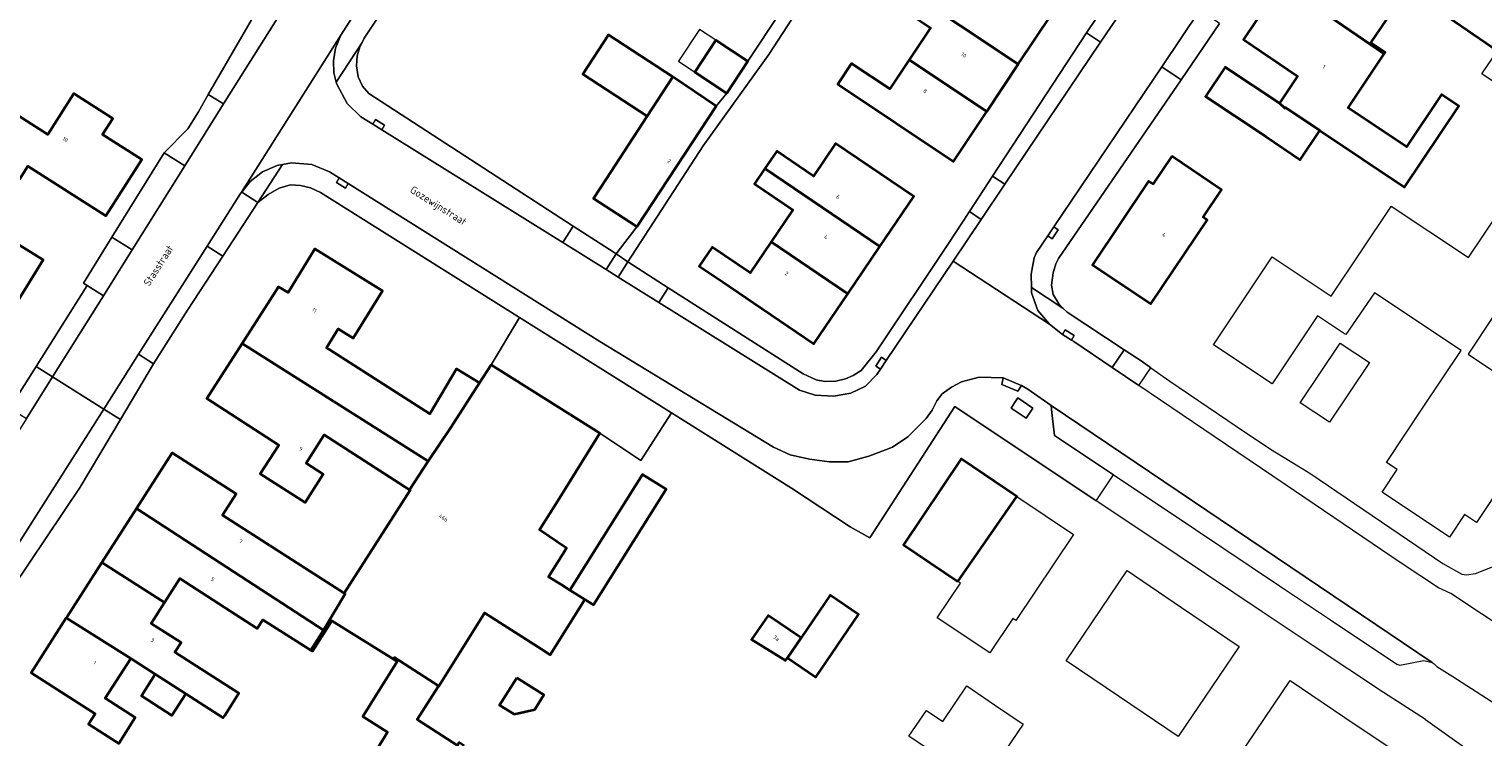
# Model space of a CAD drawing. Header units: metres. Extents: x 183400 to 185591, y 327112 to 329102.
# Tile 53 of 107: x 184362 to 184498, y 327780 to 327846. Entities that reach past the tile are written whole.
import ezdxf

# ---------------------------------------------------------------- set-up
doc = ezdxf.new("R2010")
doc.units = ezdxf.units.M
for name, color, linetype, lineweight in [('B-WE-GR-GRAS-GV', 60, 'Continuous', 13), ('B-WE-IE-MEUBILAIR_WEGMEUBILAIR-GV', 7, 'Continuous', 18), ('B-WE-OG-BEBOUWING-GV', 7, 'Continuous', 35), ('B-WE-OG-BEBOUWING_HUISNUMMER-T18', 10, 'Continuous', 18), ('B-WE-OG-BEBOUWING_LUIFEL-GV', 7, 'Continuous', 18), ('B-WE-OG-BEBOUWING_STRAATNAAM-T35', 50, 'Continuous', 35), ('B-WE-OG-TERREIN_ERF-GV', 7, 'Continuous', 18), ('B-WE-VH-ONVERHARD-GV', 252, 'Continuous', 18), ('B-WE-VH-VERHARDING_ASFALT-GV', 252, 'Continuous', 18), ('B-WE-VH-VERHARDING_BETON-GV', 252, 'Continuous', 18), ('B-WE-VH-VERHARDING_BETONSTRAATSTEEN-GV', 252, 'Continuous', 18), ('B-WE-VH-VERHARDING_TEGEL-GV', 252, 'Continuous', 18)]:
    doc.layers.add(name, color=color, linetype=linetype, lineweight=lineweight)
doc.styles.add('NLCS-ISO-M200-T25', font='NLCS-ISO.ttf')

msp = doc.modelspace()

# ---------------------------------------------------------------- linework, layer by layer
at = {"layer": 'B-WE-GR-GRAS-GV', "flags": 128}
msp.add_lwpolyline([(184405.163, 327815.112), (184415.324, 327808.747), (184419.138, 327806.192), (184422, 327810.648), (184407.801, 327819.553), (184405.163, 327815.112)], close=True, dxfattribs=at)
at = {"layer": 'B-WE-IE-MEUBILAIR_WEGMEUBILAIR-GV', "flags": 128}
msp.add_lwpolyline([(184454.338, 327812.044), (184454.023, 327811.567), (184453.709, 327811.09), (184455.1, 327810.165), (184455.736, 327811.092), (184454.338, 327812.044)], close=True, dxfattribs=at)
at = {"layer": 'B-WE-OG-BEBOUWING-GV', "flags": 128}
for points in [[(184478.909, 327850.747), (184488.521, 327844.137), (184488.61, 327844.27), (184487.28, 327845.16), (184490.786, 327850.375), (184482.424, 327855.991), (184478.909, 327850.747)], [(184443.593, 327850.362), (184454.356, 327843.175), (184457.465, 327847.831), (184450.327, 327852.596), (184448.334, 327849.611), (184444.708, 327852.032), (184443.593, 327850.362)], [(184444.178, 327843.599), (184451.414, 327838.768), (184454.356, 327843.175), (184443.593, 327850.362), (184442.632, 327848.923), (184446.16, 327846.567), (184444.178, 327843.599)], [(184482.511, 327836.992), (184490.41, 327831.7), (184495.49, 327839.27), (184493.88, 327840.35), (184490.6, 327835.46), (184485.15, 327839.11), (184488.521, 327844.137), (184478.909, 327850.747), (184475.372, 327845.471), (184480.434, 327842.075), (184478.73, 327839.53), (184479.237, 327839.071), (184479.29, 327839.15), (184482.511, 327836.992)], [(184495.186, 327850.821), (184493.448, 327848.278), (184499.1, 327844.42), (184499.456, 327844.944), (184500.868, 327847.019), (184495.186, 327850.821)], [(184419.735, 327838.336), (184422.131, 327842.003), (184416.129, 327845.925), (184413.733, 327842.258), (184419.735, 327838.336)], [(184427.162, 327840.471), (184429.121, 327843.468), (184429.062, 327843.506), (184426.132, 327845.42), (184424.174, 327842.424), (184427.051, 327840.543), (184427.162, 327840.471)], [(184451.414, 327838.768), (184444.178, 327843.599), (184442.364, 327840.882), (184438.807, 327843.256), (184437.513, 327841.318), (184448.305, 327834.112), (184451.414, 327838.768)], [(184418.77, 327828.013), (184426.177, 327839.256), (184422.131, 327842.003), (184419.735, 327838.336), (184415.895, 327832.46), (184414.719, 327830.66), (184418.614, 327828.115), (184418.77, 327828.013)], [(184478.73, 327839.53), (184473.68, 327842.91), (184471.85, 327840.18), (184477.46, 327836.42), (184480.685, 327834.261), (184482.511, 327836.992), (184479.29, 327839.15), (184479.237, 327839.071), (184478.73, 327839.53)], [(184356.45, 327835.49), (184361.17, 327832.48), (184361.913, 327833.65), (184369.195, 327829.016), (184372.558, 327834.29), (184368.906, 327836.616), (184369.856, 327838.114), (184366.227, 327840.43), (184363.8, 327836.61), (184359.08, 327839.61), (184356.45, 327835.49)], [(184441.444, 327826.165), (184444.607, 327830.827), (184437.32, 327835.77), (184435.254, 327832.725), (184431.817, 327835.057), (184430.72, 327833.439), (184441.444, 327826.165)], [(184468.682, 327834.585), (184466.955, 327832.011), (184466.517, 327832.273), (184461.284, 327824.472), (184466.74, 327820.812), (184471.988, 327828.635), (184471.606, 327828.891), (184473.333, 327831.466), (184468.682, 327834.585)], [(184431.287, 327826.609), (184438.45, 327821.75), (184441.444, 327826.165), (184430.72, 327833.439), (184429.752, 327832.012), (184433.313, 327829.596), (184431.287, 327826.609)], [(184349.57, 327825.93), (184352.12, 327824.36), (184352.094, 327824.318), (184359.954, 327819.418), (184363.347, 327824.924), (184352.92, 327831.349), (184349.57, 327825.93)], [(184381.936, 327817.132), (184399.274, 327806.141), (184401.413, 327809.272), (184404.089, 327813.439), (184401.917, 327814.759), (184399.434, 327810.54), (184390.01, 327816.58), (184389.793, 327816.719), (184390.88, 327818.475), (184391.125, 327818.323), (184392.275, 327817.612), (184395.016, 327822.043), (184388.724, 327825.937), (184386.208, 327821.872), (184385.324, 327822.419), (184381.936, 327817.132)], [(184438.45, 327821.75), (184431.287, 327826.609), (184429.326, 327823.719), (184425.794, 327826.115), (184424.592, 327824.344), (184426.826, 327822.828), (184429.64, 327820.919), (184435.287, 327817.088), (184438.45, 327821.75)], [(184381.936, 327817.132), (184378.63, 327811.975), (184385.343, 327807.634), (184383.62, 327804.96), (184387.794, 327802.285), (184389.495, 327804.938), (184387.896, 327805.963), (184389.574, 327808.581), (184397.547, 327803.469), (184399.274, 327806.141), (184381.936, 327817.132)], [(184404.089, 327813.439), (184401.413, 327809.272), (184399.274, 327806.141), (184397.547, 327803.469), (184397.613, 327803.427), (184391.46, 327793.83), (184391.547, 327793.768), (184389.51, 327790.37), (184388.348, 327788.495), (184388.504, 327788.398), (184390.29, 327791.255), (184396.055, 327787.653), (184396.158, 327787.825), (184399.809, 327785.441), (184400.268, 327785.141), (184404.471, 327791.85), (184404.557, 327791.987), (184409.855, 327788.592), (184410.663, 327788.074), (184413.901, 327793.244), (184412.52, 327794.109), (184411.685, 327794.632), (184410.525, 327795.359), (184412.184, 327798.007), (184409.678, 327799.742), (184411.379, 327802.45), (184415.324, 327808.747), (184405.163, 327815.112), (184404.089, 327813.439)], [(184389.51, 327790.37), (184391.547, 327793.768), (184391.46, 327793.83), (184380.1, 327801.11), (184381.356, 327803.084), (184375.385, 327806.916), (184372.06, 327801.727), (184389.51, 327790.37)], [(184448.727, 327794.911), (184454.243, 327802.843), (184449.019, 327806.352), (184443.639, 327798.328), (184448.727, 327794.911)], [(184413.901, 327793.244), (184414.723, 327792.729), (184421.487, 327803.525), (184419.283, 327804.906), (184412.52, 327794.109), (184413.901, 327793.244)], [(184388.348, 327788.495), (184389.51, 327790.37), (184372.06, 327801.727), (184368.834, 327796.692), (184374.676, 327792.949), (184376.106, 327795.177), (184383.335, 327790.538), (184383.853, 327791.346), (184388.266, 327788.546), (184388.348, 327788.495)], [(184376.66, 327784.42), (184380.15, 327782.19), (184380.294, 327782.416), (184381.61, 327784.48), (184375.643, 327788.309), (184376.221, 327789.21), (184373.427, 327791.003), (184374.676, 327792.949), (184368.834, 327796.692), (184365.615, 327791.668), (184365.512, 327791.507), (184371.52, 327787.72), (184373.82, 327786.25), (184376.66, 327784.42)], [(184432.823, 327787.785), (184435.466, 327785.982), (184439.449, 327791.824), (184436.805, 327793.626), (184434.09, 327789.644), (184432.823, 327787.785)], [(184434.09, 327789.644), (184431.016, 327791.739), (184429.464, 327789.513), (184432.648, 327787.529), (184432.823, 327787.785), (184434.09, 327789.644)], [(184371.52, 327787.72), (184365.512, 327791.507), (184362.232, 327786.388), (184368.2, 327782.559), (184367.584, 327781.6), (184370.4, 327779.79), (184371.95, 327782.21), (184369.14, 327784.02), (184371.52, 327787.72)], [(184402.644, 327779.587), (184402.189, 327779.872), (184402.03, 327779.618), (184398.273, 327782.026), (184400.204, 327785.038), (184400.268, 327785.141), (184399.809, 327785.441), (184396.158, 327787.825), (184396.055, 327787.653), (184396.387, 327787.445), (184393.175, 327782.306), (184395.499, 327780.854), (184393.925, 327778.335), (184393.789, 327778.42), (184388.489, 327769.94), (184394.41, 327766.231), (184402.644, 327779.587)], [(184376.66, 327784.42), (184373.82, 327786.25), (184372.53, 327784.24), (184375.37, 327782.41), (184376.66, 327784.42)], [(184407.547, 327785.92), (184405.955, 327783.378), (184407.328, 327782.518), (184409.23, 327782.955), (184410.09, 327784.328), (184407.547, 327785.92)]]:
    msp.add_lwpolyline(points, close=True, dxfattribs=at)
at = {"layer": 'B-WE-OG-BEBOUWING_LUIFEL-GV', "flags": 128}
msp.add_lwpolyline([(184424.174, 327842.424), (184426.132, 327845.42), (184424.607, 327846.411), (184422.657, 327843.463), (184424.174, 327842.424)], close=True, dxfattribs=at)
at = {"layer": 'B-WE-OG-TERREIN_ERF-GV', "flags": 128}
for points in [[(184360.242, 327811.079), (184362.697, 327814.979), (184367.45, 327822.53), (184367.115, 327822.747), (184369.775, 327827.047), (184374.64, 327834.91), (184376.87, 327837.14), (184377.86, 327838.72), (184378.76, 327840.36), (184383, 327847.7), (184384.123, 327849.739), (184385.372, 327852.814), (184385.611, 327854.481), (184385.74, 327856.391), (184385.608, 327858.946), (184385.189, 327860.716), (184383.698, 327864.511), (184383.802, 327864.569), (184382.58, 327866.69), (184381.09, 327868.633), (184379.942, 327869.831), (184379.998, 327870.045), (184363.935, 327881.74), (184360.545, 327884.209)], [(184396.382, 327850.232), (184393.317, 327845.595), (184393.117, 327845.205), (184392.917, 327844.814), (184392.662, 327843.951), (184392.613, 327843.019), (184392.757, 327841.991), (184393.166, 327841.136), (184393.754, 327840.43), (184412.825, 327828.078), (184416.647, 327825.603), (184416.825, 327825.479), (184418.77, 327828.013), (184418.614, 327828.115), (184414.719, 327830.66), (184415.895, 327832.46), (184419.735, 327838.336), (184413.733, 327842.258), (184416.129, 327845.925), (184422.131, 327842.003), (184426.177, 327839.256), (184427.162, 327840.471), (184427.051, 327840.543), (184424.174, 327842.424), (184426.132, 327845.42), (184429.062, 327843.506), (184429.121, 327843.468), (184441.621, 327862.324)], [(184442.575, 327861.765), (184431.085, 327844.088), (184424.95, 327835.555), (184417.913, 327824.724), (184421.68, 327822.323), (184434.3, 327814.28), (184435.5, 327813.73), (184436.31, 327813.58), (184437.34, 327813.59), (184438.24, 327813.81), (184438.94, 327814.12), (184439.71, 327814.59), (184441.11, 327816.34), (184447.79, 327826.37), (184449.803, 327829.436), (184451.969, 327832.736), (184460.742, 327846.103), (184461.62, 327847.44)], [(184473.149, 327846.972), (184469.557, 327841.729), (184458.13, 327825.05), (184457.88, 327824.55), (184457.61, 327823.7), (184457.48, 327822.57), (184457.61, 327821.68), (184458.14, 327820.81), (184458.535, 327820.425), (184458.93, 327820.04), (184464.262, 327816.531), (184465.92, 327815.44), (184466.734, 327814.859), (184468.5, 327813.6), (184474.807, 327809.349), (184477.92, 327807.25), (184480.446, 327805.71), (184481.66, 327804.97), (184494, 327796.58), (184495.75, 327795.6), (184496.2, 327795.52), (184497.03, 327795.66), (184498.77, 327796.34)], [(184393.925, 327778.335), (184395.499, 327780.854), (184393.175, 327782.306), (184396.387, 327787.445), (184396.055, 327787.653), (184390.29, 327791.255), (184388.504, 327788.398), (184388.348, 327788.495), (184388.266, 327788.546), (184383.853, 327791.346), (184383.335, 327790.538), (184376.106, 327795.177), (184374.676, 327792.949), (184373.427, 327791.003), (184376.221, 327789.21), (184375.643, 327788.309), (184381.61, 327784.48), (184380.294, 327782.416), (184380.15, 327782.19), (184376.66, 327784.42), (184375.37, 327782.41), (184372.53, 327784.24), (184373.82, 327786.25), (184371.52, 327787.72), (184369.14, 327784.02), (184371.95, 327782.21), (184370.4, 327779.79), (184367.584, 327781.6), (184368.2, 327782.559), (184362.232, 327786.388), (184365.512, 327791.507), (184365.615, 327791.668), (184368.834, 327796.692), (184372.06, 327801.727), (184375.385, 327806.916), (184381.356, 327803.084), (184380.1, 327801.11), (184391.46, 327793.83), (184397.613, 327803.427), (184397.547, 327803.469), (184397.547, 327803.469), (184389.574, 327808.581), (184387.896, 327805.963), (184389.495, 327804.938), (184387.794, 327802.285), (184383.62, 327804.96), (184385.343, 327807.634), (184378.63, 327811.975), (184381.936, 327817.132), (184385.324, 327822.419), (184386.208, 327821.872), (184388.724, 327825.937), (184395.016, 327822.043), (184392.275, 327817.612), (184391.125, 327818.323), (184390.88, 327818.475), (184389.793, 327816.719), (184390.01, 327816.58), (184399.434, 327810.54), (184401.917, 327814.759), (184404.089, 327813.439), (184405.163, 327815.112), (184407.801, 327819.553), (184389.23, 327831.2), (184388.32, 327831.64), (184387.36, 327831.85), (184386.44, 327831.93), (184385.39, 327831.62), (184384.34, 327831.01), (184383.4, 327830.28), (184380.115, 327825.26), (184376.83, 327820.24), (184373.66, 327815.23), (184370.567, 327810.016), (184366.82, 327803.7), (184357.303, 327789.618)], [(184500.467, 327805.426), (184497.123, 327800.421), (184496.008, 327801.165), (184494.603, 327799.061), (184488.315, 327803.258), (184489.72, 327805.361), (184488.727, 327806.024), (184492.102, 327811.077), (184495.69, 327816.45), (184487.6, 327821.85), (184484.931, 327817.945), (184484.817, 327818.021), (184482.295, 327819.706), (184478.047, 327813.344), (184472.583, 327816.992), (184478.068, 327825.204), (184483.57, 327821.53), (184489.16, 327829.909), (184489.18, 327829.94), (184496.38, 327825.134), (184500.517, 327831.31)], [(184498.69, 327819.635), (184496.343, 327816.126), (184504.139, 327810.922)], [(184497.042, 327778.68), (184492.38, 327782.01), (184492.364, 327782.021), (184488.45, 327784.54), (184481.9, 327788.91), (184477.131, 327792.092), (184466.631, 327799.097), (184461.62, 327802.44), (184448.43, 327811.24), (184440.496, 327798.993), (184438.66, 327800.02), (184433.19, 327803.63), (184422, 327810.648), (184419.138, 327806.192), (184415.324, 327808.747), (184411.379, 327802.45), (184409.678, 327799.742), (184412.184, 327798.007), (184410.525, 327795.359), (184411.685, 327794.632), (184412.52, 327794.109), (184419.283, 327804.906), (184421.487, 327803.525), (184414.723, 327792.729), (184413.901, 327793.244), (184410.663, 327788.074), (184409.855, 327788.592), (184404.557, 327791.987), (184404.471, 327791.85), (184400.268, 327785.141), (184400.204, 327785.038), (184398.273, 327782.026), (184402.03, 327779.618)]]:
    msp.add_lwpolyline(points, dxfattribs=at)
for points in [[(184488.521, 327844.137), (184485.15, 327839.11), (184490.6, 327835.46), (184493.88, 327840.35), (184495.49, 327839.27), (184490.41, 327831.7), (184482.511, 327836.992), (184480.685, 327834.261), (184477.46, 327836.42), (184471.85, 327840.18), (184473.68, 327842.91), (184478.73, 327839.53), (184480.434, 327842.075), (184475.372, 327845.471), (184478.909, 327850.747), (184482.424, 327855.991), (184490.786, 327850.375), (184487.28, 327845.16), (184488.61, 327844.27), (184488.521, 327844.137)], [(184499.1, 327844.42), (184493.448, 327848.278), (184495.186, 327850.821), (184497.095, 327853.613), (184500, 327851.635), (184502.74, 327849.77), (184502.608, 327849.576), (184506.65, 327846.815), (184506.418, 327846.477), (184506.683, 327845.001), (184506.158, 327844.233), (184506.91, 327843.72), (184505.116, 327841.091), (184503.3, 327838.43), (184500, 327840.681), (184497.64, 327842.29), (184499.1, 327844.42)], [(184444.178, 327843.599), (184446.16, 327846.567), (184442.632, 327848.923), (184443.593, 327850.362), (184444.708, 327852.032), (184448.334, 327849.611), (184450.327, 327852.596), (184457.465, 327847.831), (184454.356, 327843.175), (184451.414, 327838.768), (184448.305, 327834.112), (184437.513, 327841.318), (184438.807, 327843.256), (184442.364, 327840.882), (184444.178, 327843.599)], [(184361.17, 327832.48), (184356.45, 327835.49), (184359.08, 327839.61), (184363.8, 327836.61), (184366.227, 327840.43), (184369.856, 327838.114), (184368.906, 327836.616), (184372.558, 327834.29), (184369.195, 327829.016), (184361.913, 327833.65), (184361.17, 327832.48)], [(184430.72, 327833.439), (184431.817, 327835.057), (184435.254, 327832.725), (184437.32, 327835.77), (184444.607, 327830.827), (184441.444, 327826.165), (184438.45, 327821.75), (184435.287, 327817.088), (184429.64, 327820.919), (184426.826, 327822.828), (184424.592, 327824.344), (184425.794, 327826.115), (184429.326, 327823.719), (184431.287, 327826.609), (184433.313, 327829.596), (184429.752, 327832.012), (184430.72, 327833.439)], [(184468.682, 327834.585), (184473.333, 327831.466), (184471.606, 327828.891), (184471.988, 327828.635), (184466.74, 327820.812), (184461.284, 327824.472), (184466.517, 327832.273), (184466.955, 327832.011), (184468.682, 327834.585)], [(184347.713, 327822.994), (184349.57, 327825.93), (184352.92, 327831.349), (184363.347, 327824.924), (184359.954, 327819.418), (184356.442, 327813.72), (184348.558, 327818.588), (184350.294, 327821.401), (184347.713, 327822.994)], [(184480.683, 327811.583), (184484.406, 327817.159), (184487.132, 327815.339), (184483.406, 327809.765), (184480.683, 327811.583)], [(184448.727, 327794.911), (184443.639, 327798.328), (184449.019, 327806.352), (184454.243, 327802.843), (184459.52, 327799.3), (184454.14, 327791.276), (184453.858, 327791.466), (184451.695, 327788.244), (184446.805, 327791.528), (184448.968, 327794.749), (184448.727, 327794.911)], [(184463.81, 327784.15), (184458.833, 327787.514), (184464.513, 327795.929), (184469.608, 327792.481), (184474.966, 327788.854), (184469.286, 327780.448), (184463.81, 327784.15)], [(184432.823, 327787.785), (184432.648, 327787.529), (184429.464, 327789.513), (184431.016, 327791.739), (184434.09, 327789.644), (184436.805, 327793.626), (184439.449, 327791.824), (184435.466, 327785.982), (184432.823, 327787.785)], [(184407.547, 327785.92), (184410.09, 327784.328), (184409.23, 327782.955), (184407.328, 327782.518), (184405.955, 327783.378), (184407.547, 327785.92)], [(184448.264, 327777.696), (184445.68, 327779.45), (184444.159, 327780.482), (184445.79, 327782.886), (184447.312, 327781.852), (184449.56, 327785.16), (184452.144, 327783.407), (184454.82, 327781.59), (184450.94, 327775.88), (184448.264, 327777.696)], [(184484.857, 327782.228), (184490.199, 327778.641), (184484.588, 327770.296), (184479.178, 327773.929), (184474.122, 327777.324), (184479.733, 327785.669), (184484.857, 327782.228)]]:
    msp.add_lwpolyline(points, close=True, dxfattribs=at)
at = {"layer": 'B-WE-VH-ONVERHARD-GV', "flags": 128}
msp.add_lwpolyline([(184454.338, 327812.044), (184454.023, 327811.567), (184453.709, 327811.09), (184455.1, 327810.165), (184455.736, 327811.092), (184454.338, 327812.044)], close=True, dxfattribs=at)
at = {"layer": 'B-WE-VH-VERHARDING_ASFALT-GV', "flags": 128}
for points in [[(184388.759, 327853.144), (184380.188, 327839.465), (184376.574, 327833.698), (184371.664, 327825.863), (184368.976, 327821.574), (184364.236, 327814.01), (184369.011, 327811.004), (184372.259, 327816.12), (184378.652, 327826.189), (184381.77, 327831.1), (184381.866, 327831.252), (184391.13, 327845.88), (184393.734, 327849.999)], [(184465.018, 327849.666), (184462.043, 327845.249), (184453.103, 327831.972), (184450.899, 327828.698), (184448.278, 327824.805), (184457.27, 327818.92), (184456.19, 327820.21), (184455.61, 327821.86), (184455.602, 327822.345), (184455.58, 327823.58), (184455.84, 327825.12), (184456.06, 327825.61), (184457.107, 327827.16), (184457.667, 327827.989), (184467.763, 327842.94), (184471.32, 327848.207)], [(184503.214, 327788.15), (184494.75, 327793.79), (184493.57, 327794.31), (184490.1, 327796.63), (184479.264, 327803.964), (184473.708, 327807.725), (184465.613, 327813.203), (184463.142, 327814.876), (184459.56, 327817.3), (184459.338, 327817.435), (184458.48, 327817.96), (184457.27, 327818.92), (184457.27, 327818.92), (184448.278, 327824.805), (184442.043, 327815.546), (184441.493, 327814.73), (184441.15, 327814.22), (184440.09, 327813.15), (184438.75, 327812.49), (184437.12, 327812.2), (184435.42, 327812.3), (184433.95, 327812.77), (184420.823, 327820.946), (184417.031, 327823.307), (184415.908, 327824.007), (184411.859, 327826.528), (184394.957, 327837.055), (184394.11, 327837.582), (184392.99, 327838.28), (184391.74, 327839.51), (184390.76, 327841.31), (184390.71, 327841.507), (184390.49, 327842.37), (184390.46, 327843.48), (184390.65, 327844.67), (184391.13, 327845.88), (184381.866, 327831.252), (184381.77, 327831.1), (184381.883, 327831.241), (184382.68, 327832.23), (184383.83, 327833.13), (184385.18, 327833.72), (184385.702, 327833.816), (184386.54, 327833.97), (184388.44, 327833.82), (184390.08, 327833.13), (184390.982, 327832.564), (184391.829, 327832.032), (184415.31, 327817.29), (184431.52, 327807.44), (184433.07, 327806.72), (184434.87, 327806.34), (184436.75, 327806.08), (184438.48, 327806.07), (184440.41, 327806.59), (184442.63, 327807.43), (184444.07, 327808.42), (184445.78, 327810.11), (184446.33, 327810.89), (184446.77, 327811.78), (184447.27, 327812.42), (184448.14, 327813.03), (184449.07, 327813.53), (184450.72, 327813.99), (184452.95, 327813.9), (184454.561, 327813.24), (184454.655, 327813.187), (184455.26, 327812.85), (184457.42, 327811.32), (184492.985, 327787.337), (184493.19, 327787.22), (184493.44, 327786.99), (184494.934, 327786.033), (184499.81, 327782.91)]]:
    msp.add_lwpolyline(points, dxfattribs=at)
msp.add_lwpolyline([(184350.308, 327792.018), (184349.775, 327791.168), (184354.654, 327788.063), (184355.187, 327788.907), (184356.124, 327790.39), (184360.24, 327797.19), (184369.011, 327811.004), (184364.236, 327814.01), (184361.791, 327810.108), (184358.341, 327804.602), (184355.62, 327800.26), (184351.226, 327793.482), (184350.308, 327792.018)], close=True, dxfattribs=at)
at = {"layer": 'B-WE-VH-VERHARDING_BETON-GV', "flags": 128}
for points in [[(184394.957, 327837.055), (184395.223, 327837.478), (184394.376, 327838.01), (184394.11, 327837.582), (184394.957, 327837.055)], [(184390.982, 327832.564), (184390.716, 327832.14), (184391.563, 327831.608), (184391.829, 327832.032), (184390.982, 327832.564)], [(184457.107, 327827.16), (184457.521, 327826.881), (184458.081, 327827.709), (184457.667, 327827.989), (184457.107, 327827.16)], [(184458.48, 327817.96), (184459.338, 327817.435), (184459.593, 327817.852), (184458.746, 327818.383), (184458.48, 327817.96)], [(184442.043, 327815.546), (184441.602, 327815.843), (184441.07, 327814.996), (184441.493, 327814.73), (184442.043, 327815.546)], [(184452.95, 327813.9), (184452.818, 327813.294), (184454.33, 327812.675), (184454.655, 327813.187), (184454.561, 327813.24), (184452.95, 327813.9)]]:
    msp.add_lwpolyline(points, close=True, dxfattribs=at)
at = {"layer": 'B-WE-VH-VERHARDING_BETONSTRAATSTEEN-GV', "flags": 128}
for points in [[(184460.742, 327846.103), (184462.043, 327845.249), (184465.018, 327849.666), (184463.7, 327850.548), (184461.62, 327847.44), (184460.742, 327846.103)], [(184469.557, 327841.729), (184473.149, 327846.972), (184471.32, 327848.207), (184467.763, 327842.94), (184469.557, 327841.729)], [(184374.64, 327834.91), (184376.574, 327833.698), (184380.188, 327839.465), (184378.76, 327840.36), (184377.86, 327838.72), (184376.87, 327837.14), (184374.64, 327834.91)], [(184450.899, 327828.698), (184453.103, 327831.972), (184451.969, 327832.736), (184449.803, 327829.436), (184450.899, 327828.698)], [(184381.77, 327831.1), (184378.652, 327826.189), (184380.115, 327825.26), (184383.4, 327830.28), (184381.883, 327831.241), (184381.77, 327831.1)], [(184367.45, 327822.53), (184368.976, 327821.574), (184371.664, 327825.863), (184369.775, 327827.047), (184367.115, 327822.747), (184367.45, 327822.53)], [(184412.825, 327828.078), (184411.859, 327826.528), (184415.908, 327824.007), (184416.825, 327825.479), (184416.647, 327825.603), (184412.825, 327828.078)], [(184417.913, 327824.724), (184417.031, 327823.307), (184420.823, 327820.946), (184421.68, 327822.323), (184417.913, 327824.724)], [(184465.613, 327813.203), (184466.734, 327814.859), (184465.92, 327815.44), (184464.262, 327816.531), (184463.142, 327814.876), (184465.613, 327813.203)], [(184373.66, 327815.23), (184372.259, 327816.12), (184369.011, 327811.004), (184370.567, 327810.016), (184373.66, 327815.23)], [(184468.254, 327801.523), (184478.746, 327794.508), (184483.512, 327791.321), (184489.69, 327787.19), (184489.99, 327787.11), (184492.22, 327787.53), (184492.985, 327787.337), (184457.42, 327811.32), (184457.503, 327810.642), (184457.76, 327808.54), (184463.246, 327804.872), (184468.254, 327801.523)]]:
    msp.add_lwpolyline(points, close=True, dxfattribs=at)
at = {"layer": 'B-WE-VH-VERHARDING_TEGEL-GV', "flags": 128}
for points in [[(184378.76, 327840.36), (184380.188, 327839.465), (184388.759, 327853.144), (184388.329, 327853.413), (184388.866, 327854.256), (184389.288, 327853.988), (184389.362, 327854.176), (184386.687, 327867.037), (184386.978, 327867.444), (184385.172, 327868.734), (184385.479, 327869.129), (184382.92, 327870.995), (184381.09, 327868.633), (184382.58, 327866.69), (184383.802, 327864.569), (184383.698, 327864.511), (184385.189, 327860.716), (184385.608, 327858.946), (184385.74, 327856.391), (184385.611, 327854.481), (184385.372, 327852.814), (184384.123, 327849.739), (184383, 327847.7), (184378.76, 327840.36)], [(184402.875, 327860.169), (184405.6, 327864.338), (184409.564, 327870.404), (184409.18, 327870.636), (184407.463, 327871.721), (184394.267, 327850.843), (184394.692, 327850.575), (184394.155, 327849.731), (184393.734, 327849.999), (184391.13, 327845.88), (184390.65, 327844.67), (184390.46, 327843.48), (184390.49, 327842.37), (184390.71, 327841.507), (184393.117, 327845.205), (184393.317, 327845.595), (184396.382, 327850.232), (184400.245, 327856.144), (184402.875, 327860.169)], [(184416.825, 327825.479), (184417.913, 327824.724), (184424.95, 327835.555), (184431.085, 327844.088), (184442.575, 327861.765), (184441.621, 327862.324), (184429.121, 327843.468), (184427.162, 327840.471), (184426.177, 327839.256), (184418.77, 327828.013), (184416.825, 327825.479)], [(184453.103, 327831.972), (184462.043, 327845.249), (184460.742, 327846.103), (184451.969, 327832.736), (184453.103, 327831.972)], [(184393.117, 327845.205), (184390.71, 327841.507), (184390.76, 327841.31), (184391.74, 327839.51), (184392.99, 327838.28), (184394.11, 327837.582), (184394.376, 327838.01), (184395.223, 327837.478), (184394.957, 327837.055), (184411.859, 327826.528), (184412.825, 327828.078), (184393.754, 327840.43), (184393.166, 327841.136), (184392.757, 327841.991), (184392.613, 327843.019), (184392.662, 327843.951), (184392.917, 327844.814), (184393.117, 327845.205)], [(184469.557, 327841.729), (184467.763, 327842.94), (184457.667, 327827.989), (184458.081, 327827.709), (184457.521, 327826.881), (184457.107, 327827.16), (184456.06, 327825.61), (184455.84, 327825.12), (184455.58, 327823.58), (184455.602, 327822.345), (184458.535, 327820.425), (184458.14, 327820.81), (184457.61, 327821.68), (184457.48, 327822.57), (184457.61, 327823.7), (184457.88, 327824.55), (184458.13, 327825.05), (184469.557, 327841.729)], [(184374.64, 327834.91), (184369.775, 327827.047), (184371.664, 327825.863), (184376.574, 327833.698), (184374.64, 327834.91)], [(184383.4, 327830.28), (184385.702, 327833.816), (184385.18, 327833.72), (184383.83, 327833.13), (184382.68, 327832.23), (184381.883, 327831.241), (184383.4, 327830.28)], [(184452.95, 327813.9), (184450.72, 327813.99), (184449.07, 327813.53), (184448.14, 327813.03), (184447.27, 327812.42), (184446.77, 327811.78), (184446.33, 327810.89), (184445.78, 327810.11), (184444.07, 327808.42), (184442.63, 327807.43), (184440.41, 327806.59), (184438.48, 327806.07), (184436.75, 327806.08), (184434.87, 327806.34), (184433.07, 327806.72), (184431.52, 327807.44), (184415.31, 327817.29), (184391.829, 327832.032), (184391.563, 327831.608), (184390.716, 327832.14), (184390.982, 327832.564), (184390.08, 327833.13), (184388.44, 327833.82), (184386.54, 327833.97), (184385.702, 327833.816), (184383.4, 327830.28), (184384.34, 327831.01), (184385.39, 327831.62), (184386.44, 327831.93), (184387.36, 327831.85), (184388.32, 327831.64), (184389.23, 327831.2), (184407.801, 327819.553), (184422, 327810.648), (184433.19, 327803.63), (184438.66, 327800.02), (184440.496, 327798.993), (184448.43, 327811.24), (184461.62, 327802.44), (184463.246, 327804.872), (184457.76, 327808.54), (184457.503, 327810.642), (184457.42, 327811.32), (184455.26, 327812.85), (184454.655, 327813.187), (184454.33, 327812.675), (184452.818, 327813.294), (184452.95, 327813.9)], [(184449.803, 327829.436), (184447.79, 327826.37), (184441.11, 327816.34), (184439.71, 327814.59), (184438.94, 327814.12), (184438.24, 327813.81), (184437.34, 327813.59), (184436.31, 327813.58), (184435.5, 327813.73), (184434.3, 327814.28), (184421.68, 327822.323), (184420.823, 327820.946), (184433.95, 327812.77), (184435.42, 327812.3), (184437.12, 327812.2), (184438.75, 327812.49), (184440.09, 327813.15), (184441.15, 327814.22), (184441.493, 327814.73), (184441.07, 327814.996), (184441.602, 327815.843), (184442.043, 327815.546), (184448.278, 327824.805), (184450.899, 327828.698), (184449.803, 327829.436)], [(184380.115, 327825.26), (184378.652, 327826.189), (184372.259, 327816.12), (184373.66, 327815.23), (184376.83, 327820.24), (184380.115, 327825.26)], [(184417.031, 327823.307), (184417.913, 327824.724), (184416.825, 327825.479), (184415.908, 327824.007), (184417.031, 327823.307)], [(184368.976, 327821.574), (184367.45, 327822.53), (184362.697, 327814.979), (184364.236, 327814.01), (184368.976, 327821.574)], [(184458.535, 327820.425), (184455.602, 327822.345), (184455.61, 327821.86), (184456.19, 327820.21), (184457.27, 327818.92), (184458.48, 327817.96), (184458.746, 327818.383), (184459.593, 327817.852), (184459.338, 327817.435), (184459.56, 327817.3), (184463.142, 327814.876), (184464.262, 327816.531), (184458.93, 327820.04), (184458.535, 327820.425)], [(184360.242, 327811.079), (184361.791, 327810.108), (184364.236, 327814.01), (184362.697, 327814.979), (184360.242, 327811.079)], [(184370.567, 327810.016), (184369.011, 327811.004), (184360.24, 327797.19), (184356.124, 327790.39), (184355.187, 327788.907), (184355.613, 327788.638), (184355.076, 327787.795), (184354.654, 327788.063), (184353.236, 327785.661), (184352.912, 327784.19), (184353.013, 327782.711), (184353.523, 327781.325), (184354.238, 327780.281), (184355.218, 327779.461), (184356.295, 327778.791), (184356.559, 327779.216), (184356.999, 327779.924), (184356.795, 327780.051), (184354.821, 327782.949), (184355.364, 327786.536), (184355.98, 327787.495), (184357.303, 327789.618), (184366.82, 327803.7), (184370.567, 327810.016)], [(184454.338, 327812.044), (184455.736, 327811.092), (184455.1, 327810.165), (184453.709, 327811.09), (184454.023, 327811.567), (184454.338, 327812.044)]]:
    msp.add_lwpolyline(points, close=True, dxfattribs=at)

# ---------------------------------------------------------------- texts
at = {"layer": 'B-WE-OG-BEBOUWING_HUISNUMMER-T18', "char_height": 0.36, "attachment_point": 5, "style": 'NLCS-ISO-M200-T25'}
for s, insert, rotation in [('10', (184449.282, 327844.039), 326.3), ('1', (184482.893, 327842.926), 326.2), ('8', (184445.679, 327840.675), 326.3), ('10', (184365.419, 327836.16), 327.5), ('2', (184421.773, 327834.142), 326.8), ('6', (184437.541, 327830.787), 325.8), ('4', (184436.414, 327827.042), 325.9), ('4', (184467.969, 327827.257), 326.1), ('2', (184432.742, 327823.648), 325.8), ('11', (184388.668, 327820.223), 327.3), ('9', (184387.401, 327807.288), 327.3), ('46b', (184400.711, 327800.848), 327.3), ('7', (184381.804, 327798.643), 327.3), ('5', (184379.172, 327795.111), 327.3), ('3', (184373.561, 327789.441), 327.3), ('3a', (184431.777, 327789.634), 325.7), ('1', (184368.17, 327787.331), 327.3)]:
    msp.add_mtext(s, dxfattribs=dict(at, insert=insert, rotation=rotation))
at = {"layer": 'B-WE-OG-BEBOUWING_STRAATNAAM-T35', "char_height": 0.7, "attachment_point": 5, "style": 'NLCS-ISO-M200-T25'}
for s, insert, rotation in [('Gozewijnstraat', (184400.188, 327829.895), 327.9), ('Stasstraat', (184374.106, 327824.39), 57.6)]:
    msp.add_mtext(s, dxfattribs=dict(at, insert=insert, rotation=rotation))

doc.saveas('drawing.dxf')
